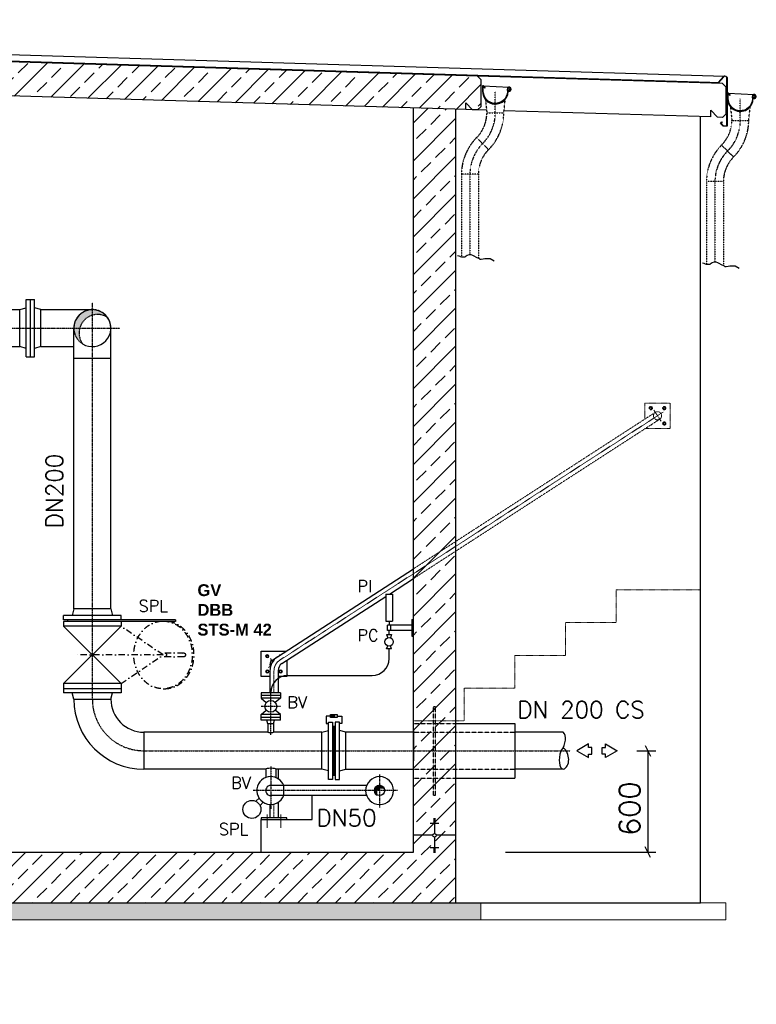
# Model space of a CAD drawing. Header units: millimetres. Extents: x -197187 to 231260338, y -45270 to 70505.
# Tile 79 of 85: x 92206 to 96565, y 2478 to 8303. Entities that reach past the tile are written whole.
import ezdxf
from ezdxf.enums import TextEntityAlignment as Align

# ---------------------------------------------------------------- set-up
doc = ezdxf.new("R2010")
doc.units = ezdxf.units.MM
doc.header["$LTSCALE"] = 0.5
for name, pattern in [('DASHDOT', [1, 0.5, -0.25, 0, -0.25]), ('HIDDEN', [0.375, 0.25, -0.125]), ('JIS_02_1.0', [2, 1, -1]), ('MITTE2', [28.575000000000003, 19.05, -3.175, 3.175, -3.175])]:
    doc.linetypes.add(name, pattern=pattern)
for name, color, linetype in [('21', 7, 'Continuous'), ('41', 7, 'Continuous'), ('42', 7, 'Continuous'), ('BEMAßUNG', 7, 'Continuous'), ('Beschriftung', 7, 'Continuous'), ('P-MU050ENTL', 7, 'Continuous'), ('P-MU150AUSL', 7, 'Continuous'), ('P-MU150EINL', 7, 'Continuous'), ('P-MU200AUSL', 7, 'Continuous'), ('P-MU200EINL', 7, 'Continuous')]:
    doc.layers.add(name, color=color, linetype=linetype)
doc.styles.add('ROMANS', font='ROMANS', dxfattribs={"height": 0.2})

msp = doc.modelspace()

# ---------------------------------------------------------------- hatches: boundary and pattern name
at = {"lineweight": 5}
h = msp.add_hatch(dxfattribs=at)
h.set_pattern_fill('ANSI33', color=256, scale=25)
h.set_pattern_definition([(45, (128314.5782981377, -19317.33753646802), (-112.2532015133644, 112.2532015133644), []), (45, (128426.8315481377, -19317.33753646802), (-112.2532015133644, 112.2532015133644), [79.375, -39.6875])])
h.paths.add_polyline_path([(83886.26098865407, 8280.692581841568), (83906.25199472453, 8300.09285165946), (94915.7214459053, 7969.808768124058), (94935.71245197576, 7949.209037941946), (94935.71245197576, 7788.470994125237), (94915.7214459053, 7769.070724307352), (94885.77990644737, 7769.968970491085), (94845.77990644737, 7811.168970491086), (94845.77990644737, 7771.168970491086), (83906.25199472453, 8099.354807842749), (83886.26098865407, 8119.954538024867)])
h = msp.add_hatch(dxfattribs=at)
h.set_pattern_fill('ANSI33', color=256, scale=25)
h.set_pattern_definition([(45, (128314.7851120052, -19369.337536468), (-112.2532015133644, 112.2532015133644), []), (45, (128427.0383620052, -19369.337536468), (-112.2532015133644, 112.2532015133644), [79.375, -39.6875])])
h.paths.add_polyline_path([(94785.77990644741, 7772.968970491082), (94535.77990644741, 7780.468970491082), (94535.77990644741, 3378.4689704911), (88550.7799064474, 3378.4689704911), (88550.7799064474, 3348.4689704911), (88520.7799064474, 3348.4689704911), (88520.7799064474, 2878.4689704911), (88020.7799064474, 2878.4689704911), (88020.7799064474, 3378.4689704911), (84285.7799064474, 3378.4689704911), (84285.7799064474, 8087.968970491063), (84037.6478705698, 8095.412931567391), (84035.7799064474, 3078.4689704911), (87770.7799064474, 3078.468970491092), (87770.7799064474, 2578.4689704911), (88770.77990644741, 2578.4689704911), (88770.7799064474, 3078.468970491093), (94785.7799064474, 3078.4689704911)])
h = msp.add_hatch(color=256)
h.dxf.hatch_style = 1
h.paths.add_polyline_path([(94071.52731951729, 4183.338752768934), (94062.1561999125, 4177.92833434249), (94062.1561999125, 4188.749171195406)])
h = msp.add_hatch(dxfattribs=at)
h.set_pattern_fill('NET3', color=256, angle=90)
h.set_pattern_definition([(90, (90650.47453267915, 48543.08626349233), (-3.175, 1.944126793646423e-16), []), (150, (90650.47453267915, 48543.08626349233), (-1.587500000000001, -2.749630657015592), []), (210, (90650.47453267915, 48543.08626349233), (1.587499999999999, -2.749630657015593), [])])
h.paths.add_polyline_path([(94056.77990644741, 3978.468970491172), (94056.77990644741, 3833.602970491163), (94073.77990644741, 3833.602970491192), (94073.77990644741, 3978.468970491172)])
h.paths.add_polyline_path([(94056.77990644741, 4123.334970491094), (94056.77990644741, 3978.468970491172), (94073.77990644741, 3978.468970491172), (94073.77990644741, 4123.334970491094)])
h = msp.add_hatch(color=256)
h.dxf.hatch_style = 1
edge = h.paths.add_edge_path()
edge.add_arc((94335.77990665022, 3742.918970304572), 30.14999989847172, 25.77541715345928, 241.3444032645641)
edge.add_arc((94348.47190644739, 3729.572370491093), 30.1499999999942, 61.344402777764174, 205.7754166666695, ccw=False)
at = {"layer": 'Beschriftung', "lineweight": 5}
h = msp.add_hatch(dxfattribs=at)
h.set_pattern_fill('BETON_UNBEWEHRT', color=256, scale=200, angle=90, pattern_type=2)
h.set_pattern_definition([(135, (84035.77990644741, 48240.50846781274), (-35.35533905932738, -35.35533905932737), [25, -12.5])])
h.paths.add_polyline_path([(87770.7799064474, 3078.468970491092), (83885.77990644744, 3078.468970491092), (83885.77990644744, 2978.468970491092), (87770.7799064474, 2978.468970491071)])
h.paths.add_polyline_path([(88770.7799064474, 2578.468970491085), (87770.7799064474, 2578.468970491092), (87770.7799064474, 2478.4689704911), (88770.7799064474, 2478.468970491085)])
h.paths.add_polyline_path([(94935.77990644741, 3078.468970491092), (88770.7799064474, 3078.468970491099), (88770.7799064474, 2978.468970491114), (94935.77990644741, 2978.468970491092)])
at = {"layer": 'P-MU200EINL', "linetype": 'Continuous'}
h = msp.add_hatch(color=256, dxfattribs=at)
h.paths.add_polyline_path([(92635.77990644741, 6588.018969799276), (92635.77990644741, 6554.785304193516, -0.2132061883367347), (92724.35516867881, 6542.933111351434, 0.2398631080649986)])
h.paths.add_polyline_path([(92635.77990644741, 6554.785304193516), (92635.77990644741, 6588.018969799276, 0.4142135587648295), (92526.22990730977, 6478.4689704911), (92561.09142785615, 6478.4689704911, -0.2601809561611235)])
h.paths.add_polyline_path([(92578.22644458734, 6385.255229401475, -0.2274754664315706), (92561.09142785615, 6478.4689704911), (92526.22990730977, 6478.4689704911, 0.2600488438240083)])

# ---------------------------------------------------------------- linework, layer by layer
for p, q in [((94915.7214459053, 7969.808768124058), (83880.77936836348, 8300.85703045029)), ((85257.95415827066, 8303.208981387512), (96376.47725398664, 7969.653288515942)), ((85295.92244757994, 8265.240692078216), (96339.8474472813, 7932.53569745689)), ((96290.69798668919, 7931.061213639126), (85298.09079551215, 8263.072344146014)), ((94845.77990644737, 7771.168970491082), (83880.7793683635, 8100.118986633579)), ((94935.71245197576, 7949.209037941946), (94915.7214459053, 7969.808768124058)), ((94935.71245197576, 7949.209037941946), (94935.71245197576, 7788.470994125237)), ((96385.7124519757, 7905.709037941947), (96365.72144590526, 7926.308768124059)), ((94948.15972829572, 7912.794974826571), (95103.19793840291, 7904.794974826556)), ((96385.7124519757, 7905.709037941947), (96385.7124519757, 7744.970994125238)), ((96398.1597282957, 7869.294974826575), (96553.19793840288, 7861.29497482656)), ((94845.77990644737, 7771.168970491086), (94845.77990644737, 7811.168970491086)), ((94845.77990644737, 7811.168970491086), (94885.77990644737, 7769.968970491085)), ((94915.7214459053, 7769.070724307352), (94885.77990644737, 7769.968970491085)), ((94915.7214459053, 7769.070724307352), (94935.71245197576, 7788.470994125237)), ((96295.77990644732, 7727.668970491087), (96295.77990644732, 7767.668970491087)), ((96295.77990644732, 7767.668970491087), (96335.77990644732, 7726.468970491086)), ((96365.72144590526, 7725.570724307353), (96335.77990644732, 7726.468970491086)), ((96365.72144590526, 7725.570724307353), (96385.7124519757, 7744.970994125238)), ((93697.66599422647, 4512.488640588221), (94535.77990644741, 5054.4689704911)), ((94394.23735677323, 4905.418970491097), (94535.77990644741, 4996.949819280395)), ((93757.77894946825, 4493.842533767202), (94372.0600064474, 4891.077617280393)), ((93686.6299064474, 4451.856517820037), (93686.6299064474, 4429.109202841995)), ((93686.6299064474, 4429.109202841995), (93686.6299064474, 4322.018970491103)), ((93734.92990644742, 4451.856517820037), (93734.92990644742, 4429.109202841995)), ((93734.92990644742, 4429.109202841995), (93734.92990644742, 4322.018970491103)), ((94056.77990644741, 4123.334970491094), (94073.77990644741, 4123.334970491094)), ((93734.92990644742, 3868.918970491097), (93734.9299064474, 3813.234882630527)), ((94056.77990644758, 3833.602970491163), (94073.77990644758, 3833.602970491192)), ((93734.92990644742, 3672.603058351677), (93734.92990644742, 3582.4689704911)), ((93935.77990644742, 3572.4689704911), (93935.77990644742, 3712.768970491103)), ((93686.62990644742, 3660.579869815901), (93686.62990644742, 3582.4689704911)), ((93635.77990644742, 3378.4689704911), (93635.77990644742, 3572.4689704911)), ((93635.77990644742, 3572.4689704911), (93935.77990644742, 3572.4689704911)), ((94655.77990644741, 3578.122250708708), (94665.77990644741, 3578.122250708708)), ((94655.77990644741, 3574.60234583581), (94665.77990644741, 3574.60234583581)), ((94655.77990644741, 3571.082440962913), (94665.77990644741, 3571.082440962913)), ((94655.77990644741, 3567.562536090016), (94665.77990644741, 3567.562536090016)), ((94655.77990644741, 3564.042631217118), (94665.77990644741, 3564.042631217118)), ((94655.77990644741, 3560.522726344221), (94665.77990644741, 3560.522726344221)), ((94655.77990644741, 3557.002821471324), (94665.77990644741, 3557.002821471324)), ((94655.77990644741, 3553.482916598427), (94665.77990644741, 3553.482916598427)), ((94660.77990644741, 3578.4689704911), (94660.77990644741, 3488.821502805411)), ((94635.77990644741, 3549.963011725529), (94685.77990644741, 3549.963011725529)), ((94650.4273741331, 3478.4689704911), (94535.77990644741, 3478.4689704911)), ((94660.77990644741, 3468.116438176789), (94660.77990644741, 3378.4689704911)), ((94785.77990644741, 3478.4689704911), (94671.13243876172, 3478.4689704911)), ((94635.77990644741, 3406.97492925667), (94685.77990644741, 3406.97492925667)), ((94655.77990644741, 3403.455024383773), (94665.77990644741, 3403.455024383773)), ((94655.77990644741, 3399.935119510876), (94665.77990644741, 3399.935119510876)), ((94655.77990644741, 3396.415214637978), (94665.77990644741, 3396.415214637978)), ((94655.77990644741, 3392.895309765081), (94665.77990644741, 3392.895309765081)), ((94655.77990644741, 3389.375404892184), (94665.77990644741, 3389.375404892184)), ((94655.77990644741, 3385.855500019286), (94665.77990644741, 3385.855500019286)), ((94655.77990644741, 3382.335595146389), (94665.77990644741, 3382.335595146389)), ((94655.77990644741, 3378.815690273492), (94665.77990644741, 3378.815690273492))]:
    msp.add_line(p, q)
at = {"linetype": 'DASHDOT', "ltscale": 0.2}
for p, q in [((95020.57736138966, 7751.258649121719), (95020.57736138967, 7879.220875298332)), ((96470.57736138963, 7707.758649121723), (96470.57736138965, 7835.720875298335)), ((94870.46958675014, 7388.866423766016), (94870.46958675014, 6914.021113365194)), ((96320.46958675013, 7345.36642376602), (96320.46958675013, 6870.521113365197))]:
    msp.add_line(p, q, dxfattribs=at)
at = {"linetype": 'HIDDEN', "ltscale": 0.5}
for p, q in [((94962.33839713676, 7831.136932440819), (94970.57736138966, 7751.258649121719)), ((95070.57736138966, 7751.258649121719), (95079.55351329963, 7832.044016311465)), ((94970.57736138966, 7751.258649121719), (95070.57736138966, 7751.258649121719)), ((96412.33839713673, 7787.636932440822), (96420.57736138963, 7707.758649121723)), ((96520.57736138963, 7707.758649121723), (96529.5535132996, 7788.544016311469)), ((96420.57736138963, 7707.758649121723), (96520.57736138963, 7707.758649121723)), ((94910.16813500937, 7605.417875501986), (94980.87881312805, 7534.707197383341)), ((96360.16813500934, 7561.917875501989), (96430.87881312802, 7491.207197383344)), ((94920.46958675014, 7388.866423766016), (94820.46958675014, 7388.866423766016)), ((94820.46958675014, 7388.866423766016), (94820.46958675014, 6901.137126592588)), ((94920.46958675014, 7388.866423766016), (94920.46958675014, 6892.609687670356)), ((96370.46958675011, 7345.36642376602), (96270.46958675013, 7345.36642376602)), ((96270.46958675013, 7345.36642376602), (96270.46958675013, 6857.637126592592)), ((96370.46958675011, 7345.36642376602), (96370.46958675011, 6849.10968767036))]:
    msp.add_line(p, q, dxfattribs=at)
at = {"linetype": 'MITTE2', "lineweight": 18, "ltscale": 0.5}
for p, q in [((96013.1464209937, 5981.073074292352), (94535.77990644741, 5025.709394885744)), ((94535.77990644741, 5025.709394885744), (93744.66503724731, 4514.121779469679)), ((93710.77990644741, 4451.856517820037), (93710.77990644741, 4429.109202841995)), ((93710.77990644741, 4429.109202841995), (93710.77990644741, 4322.018970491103)), ((93710.77990644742, 3662.636656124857), (93710.77990644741, 3582.4689704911))]:
    msp.add_line(p, q, dxfattribs=at)
at = {"linetype": 'JIS_02_1.0', "lineweight": 5, "ltscale": 3}
for p, q in [((94535.77990644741, 5054.468970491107), (95967.66599422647, 5980.421973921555)), ((95959.84956037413, 5992.509242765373), (96001.71025252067, 5927.776213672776)), ((94535.77990644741, 4996.949819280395), (95993.89381866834, 5939.863482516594))]:
    msp.add_line(p, q, dxfattribs=at)
at = {"linetype": 'MITTE2', "lineweight": 18, "ltscale": 3}
for p, q in [((93689.84956037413, 4524.575909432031), (93702.37094584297, 4505.212942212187)), ((93690.474328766, 4479.078454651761), (93678.41339190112, 4471.279048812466))]:
    msp.add_line(p, q, dxfattribs=at)
at = {"linetype": 'MITTE2', "lineweight": 18}
for p, q in [((93670.7799064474, 3600.645829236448), (93670.7799064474, 3521.93684719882)), ((93750.77990644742, 3600.645829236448), (93750.77990644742, 3521.93684719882))]:
    msp.add_line(p, q, dxfattribs=at)
at = {"lineweight": 5}
for p, q in [((88770.7799064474, 3078.468970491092), (94935.77990644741, 3078.468970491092)), ((94935.77990644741, 3078.468970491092), (94935.77990644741, 2978.468970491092)), ((94935.77990644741, 3078.468970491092), (96385.77990644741, 3078.468970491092)), ((96385.77990644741, 3078.468970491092), (96385.77990644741, 2978.468970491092)), ((94935.77990644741, 2978.468970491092), (88770.7799064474, 2978.468970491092)), ((96385.77990644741, 2978.468970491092), (94935.77990644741, 2978.468970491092))]:
    msp.add_line(p, q, dxfattribs=at)
for points in [[(96356.57085443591, 7689.859530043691), (96370.71299005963, 7675.717394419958), (96390.71299005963, 7675.717394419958), (96390.71299005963, 7958.425709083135, 0.679078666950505), (96373.43306544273, 7965.281560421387), (96340.73547488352, 7930.561438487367), (96290.75795970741, 7929.062113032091), (96290.69798668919, 7931.061213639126), (96339.8474472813, 7932.53569745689), (96371.97708051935, 7966.652730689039, -0.6790786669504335), (96392.71299005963, 7958.425709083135), (96392.71299005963, 7673.717394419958), (96369.88456293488, 7673.717394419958), (96353.74242731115, 7689.859530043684), (96362.2277086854, 7698.344811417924), (96363.64192224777, 7696.930597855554)], [(94944.07736138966, 7879.220875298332), (94946.01732847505, 7867.194071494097, 0.9999999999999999), (95095.13739430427, 7891.247679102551, -2.63926360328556), (95103.50689235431, 7884.388987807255), (95103.21108580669, 7884.402440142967), (95102.93731893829, 7884.550086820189), (95102.85931612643, 7884.691510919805), (95102.83077600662, 7884.90479393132), (95102.97840921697, 7885.207232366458), (95106.6777548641, 7890.043343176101), (95104.7176372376, 7891.815461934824), (95098.7825254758, 7884.174066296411), (95098.57351928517, 7883.623667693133), (95098.62291967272, 7882.417670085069), (95098.7293392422, 7881.83999271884), (95098.83975499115, 7881.430544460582), (95099.20238617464, 7880.970869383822, 3.618393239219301), (95091.10712225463, 7890.597581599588, -0.9999999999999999), (94950.04760052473, 7867.84416899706), (94948.21249652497, 7879.220875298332), (94948.2124965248, 7905.37460450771, -0.6681786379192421), (94950.53550860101, 7906.336827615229), (94957.83472760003, 7899.037608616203), (94960.7213969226, 7901.924277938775), (94951.04639761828, 7911.59927724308, 0.6681786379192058), (94944.07736138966, 7908.712607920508)], [(96394.07736138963, 7835.720875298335), (96396.01732847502, 7823.694071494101, 0.9999999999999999), (96545.13739430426, 7847.747679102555, -2.63926360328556), (96553.50689235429, 7840.888987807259), (96553.21108580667, 7840.902440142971), (96552.93731893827, 7841.050086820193), (96552.8593161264, 7841.191510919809), (96552.8307760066, 7841.404793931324), (96552.97840921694, 7841.707232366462), (96556.67775486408, 7846.543343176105), (96554.71763723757, 7848.315461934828), (96548.78252547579, 7840.674066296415), (96548.57351928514, 7840.123667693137), (96548.62291967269, 7838.917670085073), (96548.72933924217, 7838.339992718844), (96548.83975499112, 7837.930544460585), (96549.20238617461, 7837.470869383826, 3.618393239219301), (96541.1071222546, 7847.097581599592, -0.9999999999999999), (96400.04760052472, 7824.344168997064), (96398.21249652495, 7835.720875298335), (96398.21249652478, 7861.874604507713, -0.6681786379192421), (96400.53550860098, 7862.836827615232), (96407.8347276, 7855.537608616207), (96410.72139692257, 7858.424277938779), (96401.04639761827, 7868.099277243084, 0.6681786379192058), (96394.07736138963, 7865.212607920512)]]:
    msp.add_lwpolyline(points, format="xyb", close=True)
at = {"lineweight": 25}
for points in [[(94795.97077860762, 6909.103581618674), (94803.84167889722, 6906.153090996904), (94809.74483554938, 6904.186049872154), (94812.69637674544, 6902.219056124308), (94819.58340521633, 6901.235559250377), (94828.43817732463, 6900.252014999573), (94842.2122342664, 6901.235559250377), (94845.16384972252, 6903.202552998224), (94849.09926273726, 6906.153090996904), (94855.00241938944, 6910.087078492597), (94867.7926045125, 6914.021113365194), (94876.6473766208, 6914.021113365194), (94885.50214872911, 6910.087078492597), (94893.3729747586, 6906.153090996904), (94907.14703170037, 6899.268518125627), (94924.85657591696, 6890.416998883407), (94929.77586075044, 6887.466460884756), (94936.6628892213, 6886.482964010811), (94949.45307434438, 6889.433454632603), (94959.29171827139, 6891.400495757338), (94968.14649037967, 6891.400495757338), (94990.77524516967, 6891.400495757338), (95014.38794603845, 6877.631397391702)], [(96245.9707786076, 6865.603581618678), (96253.8416788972, 6862.653090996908), (96259.74483554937, 6860.686049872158), (96262.69637674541, 6858.719056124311), (96269.5834052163, 6857.735559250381), (96278.4381773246, 6856.752014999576), (96292.21223426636, 6857.735559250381), (96295.16384972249, 6859.702552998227), (96299.09926273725, 6862.653090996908), (96305.00241938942, 6866.587078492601), (96317.79260451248, 6870.521113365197), (96326.64737662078, 6870.521113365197), (96335.50214872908, 6866.587078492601), (96343.37297475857, 6862.653090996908), (96357.14703170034, 6855.768518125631), (96374.85657591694, 6846.916998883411), (96379.77586075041, 6843.96646088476), (96386.66288922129, 6842.982964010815), (96399.45307434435, 6845.933454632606), (96409.29171827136, 6847.900495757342), (96418.14649037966, 6847.900495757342), (96440.77524516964, 6847.900495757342), (96464.38794603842, 6834.131397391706)]]:
    msp.add_lwpolyline(points, dxfattribs=at)
at = {"linetype": 'JIS_02_1.0', "lineweight": 5, "ltscale": 3}
for points in [[(95905.7799064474, 5940.40230382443), (95905.7799064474, 6035.142728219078), (96055.7799064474, 6035.142728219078), (96055.7799064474, 5885.142728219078), (95909.27409552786, 5885.142728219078)], [(95946.22555057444, 5909.038002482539), (95945.2299064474, 5907.435102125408), (95943.66902082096, 5907.384779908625)], [(94535.77990644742, 4154.4689704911), (94835.77990644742, 4154.4689704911), (94835.77990644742, 4348.4689704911), (95135.77990644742, 4348.4689704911), (95135.77990644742, 4542.4689704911), (95435.77990644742, 4542.4689704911), (95435.77990644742, 4736.4689704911), (95735.77990644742, 4736.4689704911), (95735.77990644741, 4930.4689704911), (96235.77990644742, 4930.4689704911)]]:
    msp.add_lwpolyline(points, dxfattribs=at)
for points in [[(95950.01751075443, 6005.142728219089), (95945.2299064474, 6012.85035431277), (95936.16110429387, 6013.142728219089), (95931.54230214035, 6005.142728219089), (95936.3299064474, 5997.435102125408), (95945.39870860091, 5997.142728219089)], [(96011.54230214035, 6005.142728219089), (96016.3299064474, 6012.85035431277), (96025.39870860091, 6013.142728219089), (96030.01751075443, 6005.142728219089), (96025.22990644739, 5997.435102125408), (96016.16110429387, 5997.142728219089)], [(96011.54230214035, 5915.142728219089), (96016.3299064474, 5907.435102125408), (96025.39870860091, 5907.142728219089), (96030.01751075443, 5915.142728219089), (96025.22990644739, 5922.85035431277), (96016.16110429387, 5923.142728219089)]]:
    msp.add_lwpolyline(points, close=True, dxfattribs=at)
for points in [[(93635.77990644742, 4498.159298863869), (93635.77990644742, 4567.209394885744), (93782.28571736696, 4567.209394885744)], [(93686.62990644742, 4417.209394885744), (93635.77990644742, 4417.209394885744), (93635.77990644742, 4498.159298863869)], [(93785.77990644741, 4511.949819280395), (93785.77990644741, 4470.529511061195)], [(93785.77990644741, 4470.529511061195), (93785.77990644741, 4417.209394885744), (93734.92990644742, 4417.209394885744)], [(94065.27990644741, 4183.338752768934), (94018.6073429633, 4183.338752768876), (94018.6073429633, 4138.792265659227), (94032.77990644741, 4138.792265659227)], [(94085.52766643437, 4183.338752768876), (94111.95246993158, 4183.338752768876), (94111.95246993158, 4138.792265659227), (94097.77990644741, 4138.792265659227)], [(94032.77990644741, 3858.736970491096), (93994.77990644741, 3868.918970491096), (93994.77990644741, 4088.018970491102), (94032.77990644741, 4098.200970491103)], [(94097.77990644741, 3858.736970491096), (94135.77990644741, 3868.918970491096), (94135.77990644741, 4088.018970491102), (94097.77990644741, 4098.200970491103)]]:
    msp.add_lwpolyline(points)
at = {"lineweight": 5}
for points in [[(93680.01751075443, 4537.209394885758), (93675.2299064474, 4544.917020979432), (93666.16110429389, 4545.209394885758), (93661.54230214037, 4537.209394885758), (93666.32990644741, 4529.50176879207), (93675.39870860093, 4529.209394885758)], [(93680.01751075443, 4447.209394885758), (93675.2299064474, 4439.50176879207), (93666.16110429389, 4439.209394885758), (93661.54230214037, 4447.209394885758), (93666.32990644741, 4454.917020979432), (93675.39870860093, 4455.209394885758)], [(93741.54230214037, 4447.209394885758), (93746.32990644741, 4439.50176879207), (93755.39870860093, 4439.209394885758), (93760.01751075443, 4447.209394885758), (93755.2299064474, 4454.917020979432), (93746.16110429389, 4455.209394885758)]]:
    msp.add_lwpolyline(points, close=True, dxfattribs=at)
msp.add_lwpolyline([(93745.33426232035, 4543.314120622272), (93746.32990644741, 4544.917020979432), (93747.89079207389, 4544.967343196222)], dxfattribs=at)
for points in [[(94032.77990644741, 3808.468970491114), (94032.77990644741, 4148.468970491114), (94056.77990644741, 4148.468970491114), (94056.77990644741, 3808.468970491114)], [(94045.03214646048, 4174.347754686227), (94045.03214646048, 4192.329750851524), (94085.52766643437, 4192.329750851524), (94085.52766643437, 4174.347754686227)], [(94071.52731951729, 4183.338752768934), (94062.1561999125, 4177.92833434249), (94062.1561999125, 4188.749171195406)], [(94097.77990644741, 3808.468970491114), (94097.77990644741, 4148.468970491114), (94073.77990644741, 4148.468970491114), (94073.77990644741, 3808.468970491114)], [(93635.77990644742, 3572.4689704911), (93785.77990644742, 3572.4689704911), (93785.77990644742, 3582.4689704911), (93635.77990644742, 3582.4689704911)]]:
    msp.add_lwpolyline(points, close=True)
at = {"linetype": 'JIS_02_1.0', "lineweight": 5, "ltscale": 3}
for centre, radius in [((95940.7799064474, 6005.142728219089), 10), ((95940.7799064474, 6005.142728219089), 5.25), ((96020.7799064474, 6005.142728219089), 10), ((96020.7799064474, 6005.142728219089), 5.25), ((95980.7799064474, 5960.142728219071), 24.15000000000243), ((96020.7799064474, 5915.142728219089), 10), ((96020.7799064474, 5915.142728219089), 5.25)]:
    msp.add_circle(centre, radius, dxfattribs=at)
at = {"lineweight": 5}
for centre, radius in [((93670.7799064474, 4537.209394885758), 10), ((93670.7799064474, 4537.209394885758), 5.25), ((93670.7799064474, 4447.209394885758), 10), ((93670.7799064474, 4447.209394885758), 5.25), ((93750.7799064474, 4447.209394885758), 10), ((93750.7799064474, 4447.209394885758), 5.25)]:
    msp.add_circle(centre, radius, dxfattribs=at)
msp.add_circle((94660.77990644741, 3478.4689704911), 10.35253231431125)
at = {"linetype": 'HIDDEN', "ltscale": 0.5}
for centre, radius, start, end in [((94764.32736138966, 7751.258649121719), 206.2500000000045, 315.0000000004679, 0), ((94764.32736138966, 7751.258649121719), 306.2499999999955, 315.0000000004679, 0), ((96214.32736138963, 7707.758649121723), 206.2500000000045, 315.0000000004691, 0), ((96214.32736138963, 7707.758649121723), 306.2499999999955, 315.0000000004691, 0), ((95126.71958675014, 7388.866423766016), 306.2499999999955, 135.000000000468, 180), ((95126.71958675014, 7388.866423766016), 206.2500000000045, 135.000000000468, 180), ((96576.71958675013, 7345.36642376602), 306.2499999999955, 135.0000000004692, 180), ((96576.71958675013, 7345.36642376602), 206.2500000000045, 135.0000000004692, 180)]:
    msp.add_arc(centre, radius, start, end, dxfattribs=at)
at = {"linetype": 'DASHDOT', "ltscale": 0.2}
for centre, start, end in [((94764.32736138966, 7751.258649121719), 315.0000000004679, 0), ((96214.32736138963, 7707.758649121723), 315.0000000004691, 0), ((95126.71958675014, 7388.866423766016), 135.000000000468, 180), ((96576.71958675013, 7345.36642376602), 135.0000000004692, 180)]:
    msp.add_arc(centre, 256.25, start, end, dxfattribs=at)
at = {"linetype": 'JIS_02_1.0', "lineweight": 5, "ltscale": 3}
msp.add_arc((95940.7799064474, 5915.142728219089), 10, 266.8229881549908, 338.9558163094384, dxfattribs=at)
at = {"lineweight": 5}
msp.add_arc((93750.7799064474, 4537.209394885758), 10, 86.82298815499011, 158.9558163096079, dxfattribs=at)
for centre, radius, end in [((93784.92990644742, 4451.856517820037), 98.29999999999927, 180), ((93710.77990644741, 4492.209394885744), 24.15, 212.824648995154), ((93784.92990644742, 4451.856517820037), 50, 180)]:
    msp.add_arc(centre, radius, 122.88940223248, end)
at = {"linetype": 'MITTE2', "lineweight": 18, "ltscale": 0.5}
msp.add_arc((93784.92990644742, 4451.856517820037), 74.14999999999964, 122.88940223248, 180, dxfattribs=at)
at = {"layer": '21', "linetype": 'Continuous', "ltscale": 10}
for p, q in [((94785.77990644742, 7772.968970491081), (94785.7799064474, 3078.4689704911)), ((94392.0600064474, 4523.568970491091), (94392.0600064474, 4580.418970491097)), ((94535.77990644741, 4108.4689704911), (94535.77990644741, 3918.4689704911)), ((88550.7799064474, 3378.4689704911), (94535.77990644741, 3378.4689704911)), ((89270.77990644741, 3078.4689704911), (94785.7799064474, 3078.4689704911))]:
    msp.add_line(p, q, dxfattribs=at)
at = {"layer": '41', "linetype": 'Continuous', "ltscale": 10}
for p, q in [((94535.77990644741, 3378.4689704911), (94535.77990644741, 7780.468970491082)), ((96235.7799064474, 3078.468970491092), (96235.7799064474, 7729.468970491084)), ((94372.0600064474, 4905.418970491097), (94412.0600064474, 4905.418970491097)), ((94372.0600064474, 4905.418970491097), (94372.0600064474, 4745.418970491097)), ((94412.0600064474, 4905.418970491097), (94412.0600064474, 4745.418970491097)), ((94372.0600064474, 4745.418970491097), (94412.0600064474, 4745.418970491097)), ((94382.0600064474, 4690.418970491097), (94382.0600064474, 4720.418970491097)), ((94525.77990644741, 4720.418970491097), (94382.0600064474, 4720.418970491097)), ((94392.0600064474, 4745.418970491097), (94392.0600064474, 4720.418970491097)), ((94402.0600064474, 4690.418970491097), (94402.0600064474, 4720.418970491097)), ((94525.77990644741, 4755.418970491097), (94525.77990644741, 4655.418970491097)), ((94525.77990644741, 4755.418970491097), (94535.77990644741, 4755.418970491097)), ((94377.05990644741, 4665.418970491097), (94383.7395064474, 4646.493670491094)), ((94377.05990644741, 4665.418970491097), (94383.7395064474, 4646.493670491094)), ((94377.0600064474, 4665.418970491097), (94407.0600064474, 4665.418970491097)), ((94525.77990644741, 4690.418970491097), (94382.0600064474, 4690.418970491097)), ((94392.0600064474, 4665.418970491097), (94392.0600064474, 4690.418970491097)), ((94407.0600064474, 4665.418970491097), (94400.3805064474, 4646.493770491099)), ((94525.77990644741, 4655.418970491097), (94535.77990644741, 4655.418970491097)), ((94377.0600064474, 4580.418970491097), (94383.7395064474, 4599.344170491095)), ((94407.0600064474, 4580.418970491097), (94377.0600064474, 4580.418970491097)), ((94407.0600064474, 4580.418970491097), (94400.3804064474, 4599.344170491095)), ((93791.77990644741, 4423.568970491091), (93830.27990644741, 4423.568970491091)), ((93791.77990644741, 4423.568970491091), (94292.0600064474, 4423.568970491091)), ((93749.27990644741, 4322.018970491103), (93634.27990644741, 4322.018970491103)), ((93634.27990644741, 4322.018970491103), (93634.27990644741, 4290.018970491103)), ((93749.27990644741, 4322.018970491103), (93749.27990644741, 4290.018970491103)), ((93749.27990644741, 4306.018970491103), (93634.27990644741, 4306.018970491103)), ((93749.27990644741, 4290.018970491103), (93634.27990644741, 4290.018970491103)), ((93634.27990644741, 4290.018970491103), (93665.14060644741, 4263.720270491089)), ((93749.27990644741, 4290.018970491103), (93718.41920644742, 4263.720270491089)), ((93634.27990644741, 4192.018970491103), (93665.14060644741, 4218.317670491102)), ((93749.27990644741, 4192.018970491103), (93718.41920644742, 4218.317670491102)), ((93749.27990644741, 4192.018970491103), (93634.27990644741, 4192.018970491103)), ((93634.27990644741, 4160.018970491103), (93634.27990644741, 4192.018970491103)), ((93749.27990644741, 4176.018970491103), (93634.27990644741, 4176.018970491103)), ((93749.27990644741, 4160.018970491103), (93634.27990644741, 4160.018970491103)), ((93674.92990644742, 4138.018970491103), (93669.03500644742, 4160.018970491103)), ((93708.62990644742, 4138.018970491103), (93674.92990644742, 4138.018970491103)), ((93674.92990644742, 4138.018970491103), (93674.92990644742, 4088.018970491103)), ((93708.62990644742, 4138.018970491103), (93714.52480644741, 4160.018970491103)), ((93708.62990644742, 4138.018970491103), (93708.62990644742, 4088.018970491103)), ((93749.27990644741, 4160.018970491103), (93749.27990644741, 4192.018970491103)), ((94785.7799064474, 3078.4689704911), (96235.77990644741, 3078.4689704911))]:
    msp.add_line(p, q, dxfattribs=at)
at = {"layer": '41', "linetype": 'DASHDOT', "ltscale": 10}
for p, q in [((93691.77990644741, 4073.198770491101), (93691.77990644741, 4322.018970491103)), ((93749.27990644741, 4241.018970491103), (93634.27990644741, 4241.018970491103))]:
    msp.add_line(p, q, dxfattribs=at)
at = {"layer": '41', "linetype": 'Continuous', "ltscale": 10}
for centre, radius in [((94392.0600064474, 4622.918970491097), 24.99999999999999), ((93691.77990644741, 4241.018970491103), 34.99999999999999)]:
    msp.add_circle(centre, radius, dxfattribs=at)
for centre, start, end in [((94292.0600064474, 4523.568970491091), 270, 0), ((93791.77990644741, 4323.568970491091), 90, 180)]:
    msp.add_arc(centre, 100, start, end, dxfattribs=at)
at = {"layer": 'BEMAßUNG', "linetype": 'Continuous', "ltscale": 10}
for p, q in [((95858.18315207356, 3978.4689704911), (95971.48620640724, 3978.4689704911)), ((95907.20877747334, 4009.7189704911), (95938.45877747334, 3947.2189704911)), ((95922.83377747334, 3978.4689704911), (95922.83377747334, 3378.4689704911)), ((95081.8424727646, 3378.4689704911), (95971.48620640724, 3378.4689704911)), ((95938.45877747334, 3347.2189704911), (95907.20877747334, 3409.7189704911))]:
    msp.add_line(p, q, dxfattribs=at)
at = {"layer": 'P-MU050ENTL', "linetype": 'Continuous', "ltscale": 10}
for p, q in [((93661.62990644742, 3868.918970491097), (93661.62990644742, 3819.712370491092)), ((93721.92990644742, 3868.918970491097), (93721.92990644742, 3819.712370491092)), ((94258.9865064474, 3773.068970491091), (93691.77990644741, 3773.068970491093)), ((93767.77990644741, 3773.068970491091), (93767.77990644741, 3712.768970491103)), ((93622.39676652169, 3698.284567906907), (93603.4317922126, 3679.319593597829)), ((93647.14550386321, 3673.535830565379), (93628.18052955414, 3654.570856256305)), ((94258.9865064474, 3712.768970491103), (93691.77990644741, 3712.768970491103))]:
    msp.add_line(p, q, dxfattribs=at)
at = {"layer": 'P-MU050ENTL', "linetype": 'DASHDOT', "ltscale": 10}
for p, q in [((93691.77990644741, 3885.863770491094), (93691.77990644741, 3634.050208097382)), ((94335.77990644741, 3838.318270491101), (94335.77990644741, 3642.317270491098)), ((94441.51920644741, 3742.918970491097), (93586.98171348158, 3742.918970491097))]:
    msp.add_line(p, q, dxfattribs=at)
at = {"layer": 'P-MU050ENTL', "linetype": 'Continuous', "ltscale": 10}
msp.add_lwpolyline([(94362.93014512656, 3756.029540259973, 1.370952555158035), (94321.32166776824, 3716.461800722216, -0.7294198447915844), (94362.93014560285, 3756.029540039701)], format="xyb", dxfattribs=at)
for centre, radius in [((94335.77990644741, 3742.918970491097), 30.15), ((93580.05703501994, 3631.196099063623), 53.5)]:
    msp.add_circle(centre, radius, dxfattribs=at)
for centre, radius, start, end in [((93691.77990644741, 3742.918970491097), 82.5, 90, 338.5644416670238), ((93691.77990644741, 3742.918970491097), 82.5, 21.43555833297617, 90), ((94335.77990644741, 3742.918970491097), 82.5, 90, 89.99942704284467), ((93691.77986256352, 3742.918970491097), 30.15000000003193, 89.99991666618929, 270.0000833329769), ((93691.77990644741, 3742.918970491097), 30.15, 179.6599611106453, 182.5365722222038)]:
    msp.add_arc(centre, radius, start, end, dxfattribs=at)
at = {"layer": 'P-MU200AUSL', "linetype": 'HIDDEN', "ltscale": 10}
for p, q in [((94655.77990644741, 3716.518970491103), (94655.7799064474, 4240.418970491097)), ((94655.7799064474, 4240.418970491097), (94665.7799064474, 4240.418970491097)), ((94665.7799064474, 3716.518970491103), (94665.77990644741, 4240.418970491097)), ((94535.7799064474, 4140.418970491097), (94785.7799064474, 4140.418970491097)), ((94535.7799064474, 3816.518970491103), (94785.7799064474, 3816.518970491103)), ((94655.7799064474, 3716.518970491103), (94665.7799064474, 3716.518970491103))]:
    msp.add_line(p, q, dxfattribs=at)
at = {"layer": 'P-MU200AUSL', "ltscale": 100}
for p, q in [((94785.7799064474, 4140.418970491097), (95135.7799064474, 4140.418970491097)), ((95135.7799064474, 4140.418970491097), (95135.7799064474, 3816.518970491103)), ((94785.7799064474, 3816.518970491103), (95135.7799064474, 3816.518970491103))]:
    msp.add_line(p, q, dxfattribs=at)
at = {"layer": 'P-MU200EINL'}
for p, q in [((96365.72144590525, 7926.308768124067), (94915.7214459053, 7969.808768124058)), ((94968.90471905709, 7767.47522611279), (94845.77990644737, 7771.168970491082)), ((96295.77990644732, 7727.668970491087), (95072.03543422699, 7764.381304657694))]:
    msp.add_line(p, q, dxfattribs=at)
at = {"layer": 'P-MU200EINL', "linetype": 'Continuous', "ltscale": 10}
for p, q in [((92244.7799064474, 6648.4689704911), (92292.7799064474, 6648.4689704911)), ((92244.7799064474, 6308.4689704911), (92244.7799064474, 6648.4689704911)), ((92268.7799064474, 6308.4689704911), (92268.7799064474, 6648.4689704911)), ((92292.7799064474, 6308.4689704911), (92292.7799064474, 6648.4689704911)), ((92073.6299064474, 6588.018970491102), (92206.7799064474, 6588.018970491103)), ((92206.7799064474, 6588.018970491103), (92244.7799064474, 6598.200970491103)), ((92206.7799064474, 6368.918970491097), (92206.7799064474, 6588.018970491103)), ((92330.7799064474, 6588.018970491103), (92292.7799064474, 6598.200970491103)), ((92330.7799064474, 6368.918970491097), (92330.7799064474, 6588.018970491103)), ((92330.7799064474, 6588.018970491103), (92635.77990644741, 6588.018970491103)), ((92526.2299064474, 4817.4689704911), (92526.2299064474, 6478.4689704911)), ((92745.32990644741, 4817.4689704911), (92745.32990644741, 6478.4689704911)), ((91906.7799064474, 6368.918970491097), (92206.7799064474, 6368.918970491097)), ((92244.7799064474, 6358.736970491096), (92206.7799064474, 6368.918970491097)), ((92330.7799064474, 6368.918970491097), (92292.7799064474, 6358.736970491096)), ((92330.7799064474, 6368.918970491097), (92526.2299064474, 6368.918970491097)), ((92244.7799064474, 6308.4689704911), (92292.7799064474, 6308.4689704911)), ((92526.22990730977, 6300.468969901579), (92745.32990644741, 6300.468971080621)), ((92805.77990644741, 4779.4689704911), (92465.77990644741, 4779.4689704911)), ((92465.77990644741, 4752.4689704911), (92465.77990644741, 4779.4689704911)), ((92526.2299064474, 4817.4689704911), (92516.0479064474, 4779.4689704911)), ((92745.32990644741, 4817.4689704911), (92526.2299064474, 4817.4689704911)), ((92745.32990644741, 4817.4689704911), (92755.51190644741, 4779.4689704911)), ((92805.77990644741, 4752.4689704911), (92805.77990644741, 4779.4689704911)), ((93128.27990644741, 4752.4689704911), (92465.77990644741, 4752.4689704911)), ((92465.77990644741, 4742.4689704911), (92465.77990644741, 4715.4689704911)), ((93128.27990644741, 4742.4689704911), (92465.77990644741, 4742.4689704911)), ((92488.27990644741, 4752.4689704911), (92488.27990644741, 4742.4689704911)), ((92805.77990644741, 4742.4689704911), (92805.77990644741, 4715.4689704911)), ((93128.27990644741, 4752.4689704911), (93128.27990644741, 4742.4689704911)), ((92805.77990644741, 4715.4689704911), (92465.77990644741, 4715.4689704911)), ((92465.77990644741, 4715.4689704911), (92805.77990644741, 4375.4689704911)), ((92805.77990644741, 4715.4689704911), (92465.77990644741, 4375.4689704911)), ((92805.77990644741, 4375.4689704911), (92465.77990644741, 4375.4689704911)), ((92465.77990644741, 4375.4689704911), (92465.77990644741, 4321.4689704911)), ((92805.77990644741, 4375.4689704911), (92805.77990644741, 4321.4689704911)), ((92805.77990644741, 4345.4689704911), (92465.77990644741, 4345.4689704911)), ((92805.77990644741, 4321.4689704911), (92465.77990644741, 4321.4689704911)), ((92526.2299064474, 4283.4689704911), (92516.0479064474, 4321.4689704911)), ((92745.32990644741, 4283.4689704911), (92755.51190644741, 4321.4689704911)), ((92526.2299064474, 4283.4689704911), (92745.32990644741, 4283.4689704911)), ((92940.77990644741, 4088.018970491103), (92940.77990644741, 3868.918970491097)), ((93674.9299064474, 4088.018970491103), (92940.77990644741, 4088.018970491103)), ((93994.77990644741, 4088.018970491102), (93708.62990644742, 4088.018970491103)), ((94535.77990644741, 4088.018970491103), (94135.77990644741, 4088.018970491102)), ((94135.77990644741, 3868.918970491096), (94135.77990644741, 4088.018970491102)), ((95422.1832064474, 4088.018970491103), (95135.7799064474, 4088.018970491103)), ((93661.62990644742, 3868.918970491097), (92940.77990644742, 3868.918970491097)), ((93994.77990644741, 3868.918970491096), (93721.9299064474, 3868.918970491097)), ((94135.77990644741, 3868.918970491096), (94535.77990644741, 3868.918970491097)), ((95422.1832064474, 3868.918970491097), (95135.7799064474, 3868.918970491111))]:
    msp.add_line(p, q, dxfattribs=at)
at = {"layer": 'P-MU200EINL', "linetype": 'DASHDOT', "ltscale": 10}
for p, q in [((92635.77990644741, 4283.4689704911), (92635.77990644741, 6629.750270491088)), ((91906.7799064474, 6478.468970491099), (92798.8177064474, 6478.4689704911)), ((92940.77990644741, 3978.4689704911), (95464.63807131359, 3978.4689704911))]:
    msp.add_line(p, q, dxfattribs=at)
at = {"layer": 'P-MU200EINL', "linetype": 'DASHDOT', "ltscale": 150}
for p, q in [((93054.1484695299, 4745.4689704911), (93064.1484695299, 4745.4689704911)), ((93054.1484695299, 4545.4689704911), (92805.77990644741, 4715.4689704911)), ((93054.1484695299, 4545.4689704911), (92541.00673612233, 4545.4689704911)), ((92805.77990644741, 4375.4689704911), (93054.1484695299, 4545.4689704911)), ((93064.14846952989, 4556.960956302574), (93176.64846952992, 4556.960956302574)), ((93176.64846952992, 4533.976984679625), (93064.14846952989, 4533.976984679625))]:
    msp.add_line(p, q, dxfattribs=at)
at = {"layer": 'P-MU200EINL', "linetype": 'HIDDEN', "ltscale": 10}
for p, q in [((94535.77990644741, 4088.018970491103), (95135.7799064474, 4088.018970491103)), ((94535.77990644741, 3868.918970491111), (95135.7799064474, 3868.918970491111))]:
    msp.add_line(p, q, dxfattribs=at)
at = {"layer": 'P-MU200EINL', "linetype": 'DASHDOT', "ltscale": 10}
msp.add_lwpolyline([(92578.226444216, 6385.255229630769, -1.215911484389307), (92724.35516867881, 6542.933111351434, 0.8224282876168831), (92578.22644545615, 6385.255228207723)], format="xyb", dxfattribs=at)
at = {"layer": 'P-MU200EINL', "linetype": 'Continuous', "ltscale": 10}
for points in [[(95502.65202179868, 3978.4689704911), (95571.93382179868, 3938.4689704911), (95571.93382179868, 3958.4689704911), (95591.93382179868, 3958.4689704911), (95591.93382179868, 3998.4689704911), (95571.93382179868, 3998.4689704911), (95571.93382179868, 4018.4689704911), (95502.65202179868, 3978.4689704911)], [(95742.04036009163, 3978.4689704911), (95672.75856009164, 3938.4689704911), (95672.75856009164, 3958.4689704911), (95652.75856009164, 3958.4689704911), (95652.75856009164, 3998.4689704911), (95672.75856009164, 3998.4689704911), (95672.75856009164, 4018.4689704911), (95742.04036009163, 3978.4689704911)]]:
    msp.add_lwpolyline(points, close=True, dxfattribs=at)
for centre, radius, start, end in [((92635.77990644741, 6478.4689704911), 109.55, 0, 180), ((92635.77990644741, 6478.4689704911), 109.55, 238.3073500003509, 36.04673333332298), ((92940.77990644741, 4283.4689704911), 414.55, 180, 270), ((92940.77990644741, 4283.4689704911), 195.45, 180, 270)]:
    msp.add_arc(centre, radius, start, end, dxfattribs=at)
at = {"layer": 'P-MU200EINL', "linetype": 'DASHDOT', "ltscale": 10}
msp.add_arc((92940.77990644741, 4283.4689704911), 305, 180, 270, dxfattribs=at)
at = {"layer": 'P-MU200EINL', "linetype": 'DASHDOT', "ltscale": 150}
for centre, major_axis, ratio in [((93054.1484695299, 4545.4689704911), (0, 200), 0.8660254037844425), ((93064.14846952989, 4545.4689704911), (0, 11.49198581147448), 0.8660254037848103), ((93176.64846952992, 4545.4689704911), (0, 11.49198581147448), 0.8660254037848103)]:
    msp.add_ellipse(centre, major_axis=major_axis, ratio=ratio, dxfattribs=at)
msp.add_ellipse((93064.1484695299, 4545.4689704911), major_axis=(0, 200), ratio=0.8660254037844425, start_param=3.141592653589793, end_param=6.283185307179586, dxfattribs=at)
at = {"layer": 'P-MU200EINL', "linetype": 'Continuous', "ltscale": 10}
for centre, major_axis, ratio, start_param, end_param in [((93691.77990644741, 4088.018970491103), (-16.85, 2.063461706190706e-15), 0.1011454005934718, 0, 3.141592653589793), ((95346.5038564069, 4002.606794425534), (75.67935180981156, 85.41217449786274), 0.5750052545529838, 4.902331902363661, 6.283185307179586), ((95454.13602365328, 3960.208690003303), (-31.95281926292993, -91.28971879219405), 0.4941905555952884, 4.71238898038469, 6.283185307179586), ((95396.61290437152, 3940.034060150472), (25.85310242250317, -71.11508953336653), 0.7371150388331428, 0, 2.238490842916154), ((93691.77990644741, 3868.918970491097), (-30.15, 3.692188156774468e-15), 0.1852935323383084, 3.141592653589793, 6.283185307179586)]:
    msp.add_ellipse(centre, major_axis=major_axis, ratio=ratio, start_param=start_param, end_param=end_param, dxfattribs=at)

# ---------------------------------------------------------------- texts
at = {"layer": '42', "linetype": 'Continuous', "ltscale": 10, "style": 'ROMANS'}
for s, p in [('PI', (94204.0828064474, 4917.102970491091)), ('PC', (94204.1335064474, 4626.533370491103)), ('BV', (93788.98323321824, 4230.249470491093))]:
    msp.add_text(s, height=70, dxfattribs=at).set_placement(p)
at = {"layer": 'BEMAßUNG', "linetype": 'Continuous', "ltscale": 10, "style": 'ROMANS'}
msp.add_text('600', height=125, rotation=90, dxfattribs=at).set_placement((95815.50245461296, 3475.119759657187), align=Align.MIDDLE_LEFT)
at = {"layer": 'P-MU050ENTL', "linetype": 'Continuous', "ltscale": 10, "style": 'ROMANS'}
for s, p in [('BV', (93456.97701350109, 3753.621252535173)), ('SPL', (93384.27286696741, 3479.580471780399))]:
    msp.add_text(s, height=70, dxfattribs=at).set_placement(p)
at = {"layer": 'P-MU150AUSL', "linetype": 'Continuous', "ltscale": 10, "style": 'ROMANS'}
for s, p in [('DN 200 CS', (95151.3560064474, 4171.45987049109)), ('DN50', (93962.39805503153, 3531.505488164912))]:
    msp.add_text(s, height=100, dxfattribs=at).set_placement(p)
at = {"layer": 'P-MU150EINL', "linetype": 'Continuous', "ltscale": 10, "style": 'ROMANS'}
msp.add_text('DN200', height=100, rotation=90, dxfattribs=at).set_placement((92461.13601798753, 5294.033331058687))
at = {"layer": 'P-MU200EINL', "linetype": 'Continuous', "ltscale": 10, "style": 'ROMANS'}
msp.add_text('SPL', height=70, dxfattribs=at).set_placement((92908.96239842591, 4800.057611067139))
at = {"layer": 'P-MU200EINL', "linetype": 'Continuous', "ltscale": 10, "insert": (93257.69983476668, 4963.412526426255), "char_height": 70, "width": 491.5678535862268, "attachment_point": 1, "style": 'ROMANS'}
msp.add_mtext('{\\fArial|b1|i0|c0|p34;GV\\PDBB\\PSTS-M 42}', dxfattribs=at)

doc.saveas('drawing.dxf')
